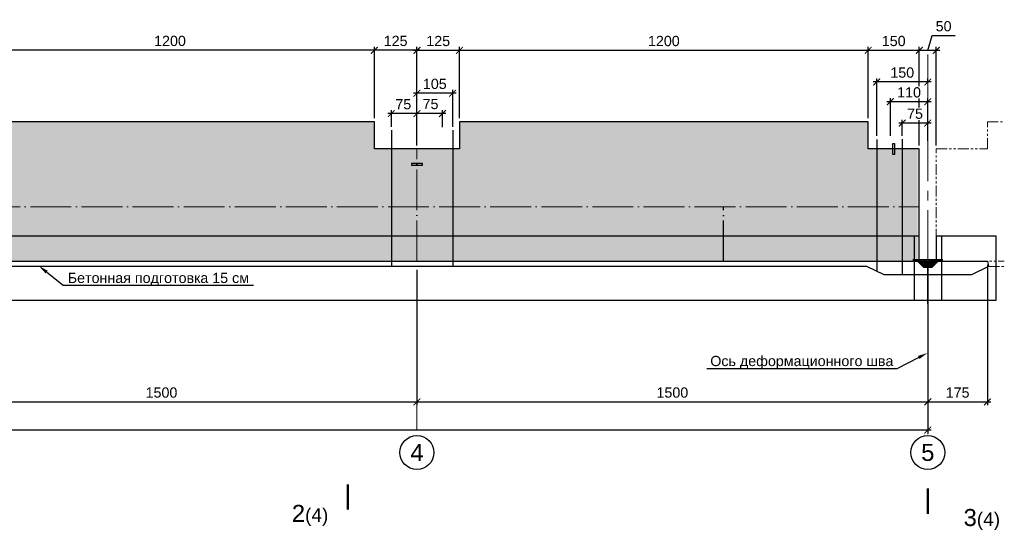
# Model space of a CAD drawing. Header units: millimetres. Extents: x 455957 to 840819, y 463725 to 618741.
# Tile 9 of 13: x 569197 to 598106, y 497378 to 512256. Entities that reach past the tile are written whole.
import ezdxf
from ezdxf import colors
from ezdxf.entities.mleader import LeaderData, LeaderLine
from ezdxf.math import Vec2, Vec3

# ---------------------------------------------------------------- set-up
doc = ezdxf.new("R2010")
doc.units = ezdxf.units.MM
for name, pattern in [('ACAD_ISO04W100', [30, 24, -3, 0, -3]), ('DASHED', [9, 6, -3]), ('PHANTOM', [63.5, 31.75, -6.35, 6.35, -6.35, 6.35, -6.35]), ('осевая', [50.8, 31.75, -6.35, 6.35, -6.35])]:
    doc.linetypes.add(name, pattern=pattern)
for name, color, linetype, lineweight in [('Бетон', 7, 'Continuous', 50), ('ГТО-2_Размеры', 7, 'Continuous', 15), ('Отдел_Выноски(стрелка)', 7, 'Continuous', 15), ('Отдел_Заглавные надписи', 7, 'Continuous', 30), ('Отдел_Разрезы. Сечения. Узлы', 7, 'Continuous', 15)]:
    doc.layers.add(name, color=color, linetype=linetype, lineweight=lineweight)
for name, color, linetype in [('ГП_металл', 7, 'Continuous'), ('Оси', 1, 'осевая'), ('Штриховка', 7, 'Continuous')]:
    doc.layers.add(name, color=color, linetype=linetype)
doc.styles.add('arial', font='arial.ttf')
doc.styles.add('аrial', font='arial.ttf')
doc.styles.add('Рогун1', font='arial.ttf')
doc.dimstyles.new('100 мм', dxfattribs={"dimscale": 100, "dimtxt": 3.5, "dimasz": 2, "dimexe": 1, "dimexo": 1, "dimgap": 1.2, "dimtad": 1, "dimdec": 0, "dimlfac": 0.1, "dimrnd": 0.0001, "dimtxsty": 'Рогун1', "dimblk": 'ARCHTICK', "dimcen": 2.5, "dimdle": 1, "dimaunit": 1, "dimadec": 1, "dimazin": 0, "dimtfac": 1, "dimtdec": 0, "dimtmove": 1, "dimatfit": 3, "dimldrblk": 'ARCHTICK', "dimfxl": 1, "dimtfill": 1, "dimarcsym": 0})

# ---------------------------------------------------------------- blocks, each defined once
blk = doc.blocks.new('_ArchTick')
at = {"color": 0, "linetype": 'ByBlock', "const_width": 0.15}
blk.add_lwpolyline([(-0.5, -0.5), (0.5, 0.5)], dxfattribs=at)
blk = doc.blocks.new('*D72')
at = {"layer": 'Defpoints', "color": 0, "transparency": 16777216}
for p in [(565860, 505010), (580860, 505010), (580860, 501031)]:
    blk.add_point(p, dxfattribs=at)
at = {"layer": 'ГТО-2_Размеры', "color": 0, "lineweight": -2, "transparency": 16777216}
for p, q in [((565860, 504910), (565860, 500931)), ((580860, 504910), (580860, 500931)), ((565760, 501031), (580960, 501031))]:
    blk.add_line(p, q, dxfattribs=at)
at = {"layer": 'ГТО-2_Размеры', "color": 0, "lineweight": -2, "transparency": 16777216, "xscale": 200, "yscale": 200, "zscale": 200, "rotation": 180}
blk.add_blockref('_ArchTick', (565860, 501031), dxfattribs=at)
at = {"layer": 'ГТО-2_Размеры', "color": 0, "lineweight": -2, "transparency": 16777216, "xscale": 200, "yscale": 200, "zscale": 200}
blk.add_blockref('_ArchTick', (580860, 501031), dxfattribs=at)
at = {"layer": 'ГТО-2_Размеры', "color": 0, "transparency": 16777216, "insert": (573360, 501304), "char_height": 300, "attachment_point": 5, "style": 'Рогун1'}
blk.add_mtext('1500', dxfattribs=at)
blk = doc.blocks.new('*D73')
at = {"layer": 'Defpoints', "color": 0, "transparency": 16777216}
for p in [(580860, 505010), (595860, 504990), (595860, 501031)]:
    blk.add_point(p, dxfattribs=at)
at = {"layer": 'ГТО-2_Размеры', "color": 0, "lineweight": -2, "transparency": 16777216}
for p, q in [((580860, 504910), (580860, 500931)), ((595860, 504890), (595860, 500931)), ((580760, 501031), (595960, 501031))]:
    blk.add_line(p, q, dxfattribs=at)
at = {"layer": 'ГТО-2_Размеры', "color": 0, "lineweight": -2, "transparency": 16777216, "xscale": 200, "yscale": 200, "zscale": 200, "rotation": 180}
blk.add_blockref('_ArchTick', (580860, 501031), dxfattribs=at)
at = {"layer": 'ГТО-2_Размеры', "color": 0, "lineweight": -2, "transparency": 16777216, "xscale": 200, "yscale": 200, "zscale": 200}
blk.add_blockref('_ArchTick', (595860, 501031), dxfattribs=at)
at = {"layer": 'ГТО-2_Размеры', "color": 0, "transparency": 16777216, "insert": (588360, 501304), "char_height": 300, "attachment_point": 5, "style": 'Рогун1'}
blk.add_mtext('1500', dxfattribs=at)
blk = doc.blocks.new('*D74')
at = {"layer": 'Defpoints', "color": 0, "transparency": 16777216}
for p in [(535010, 505004), (595860, 503910), (535010, 500204)]:
    blk.add_point(p, dxfattribs=at)
at = {"layer": 'ГТО-2_Размеры', "color": 0, "lineweight": -2, "transparency": 16777216}
for p, q in [((535010, 504904), (535010, 500104)), ((595860, 503810), (595860, 500104)), ((595960, 500204), (534910, 500204))]:
    blk.add_line(p, q, dxfattribs=at)
at = {"layer": 'ГТО-2_Размеры', "color": 0, "lineweight": -2, "transparency": 16777216, "xscale": 200, "yscale": 200, "zscale": 200, "rotation": 180}
blk.add_blockref('_ArchTick', (535010, 500204), dxfattribs=at)
at = {"layer": 'ГТО-2_Размеры', "color": 0, "lineweight": -2, "transparency": 16777216, "xscale": 200, "yscale": 200, "zscale": 200}
blk.add_blockref('_ArchTick', (595860, 500204), dxfattribs=at)
at = {"layer": 'ГТО-2_Размеры', "color": 0, "transparency": 16777216, "insert": (564957, 500477), "char_height": 300, "attachment_point": 5, "style": 'Рогун1'}
blk.add_mtext('6085', dxfattribs=at)
blk = doc.blocks.new('*D79')
at = {"layer": 'Defpoints', "color": 0, "transparency": 16777216}
for p in [(582110, 511355), (582110, 509260), (594110, 509260)]:
    blk.add_point(p, dxfattribs=at)
at = {"layer": 'ГТО-2_Размеры', "color": 0, "lineweight": -2, "transparency": 16777216}
for p, q in [((582110, 509360), (582110, 511455)), ((594110, 509360), (594110, 511455)), ((594210, 511355), (582010, 511355))]:
    blk.add_line(p, q, dxfattribs=at)
at = {"layer": 'ГТО-2_Размеры', "color": 0, "lineweight": -2, "transparency": 16777216, "xscale": 200, "yscale": 200, "zscale": 200, "rotation": 180}
blk.add_blockref('_ArchTick', (582110, 511355), dxfattribs=at)
at = {"layer": 'ГТО-2_Размеры', "color": 0, "lineweight": -2, "transparency": 16777216, "xscale": 200, "yscale": 200, "zscale": 200}
blk.add_blockref('_ArchTick', (594110, 511355), dxfattribs=at)
at = {"layer": 'ГТО-2_Размеры', "color": 0, "transparency": 16777216, "insert": (588110, 511628), "char_height": 300, "attachment_point": 5, "style": 'Рогун1'}
blk.add_mtext('1200', dxfattribs=at)
blk = doc.blocks.new('*D80')
at = {"layer": 'Defpoints', "color": 0, "transparency": 16777216}
for p in [(579610, 511356), (579610, 509260), (580860, 508460)]:
    blk.add_point(p, dxfattribs=at)
at = {"layer": 'ГТО-2_Размеры', "color": 0, "lineweight": -2, "transparency": 16777216}
for p, q in [((579610, 509360), (579610, 511456)), ((580860, 508560), (580860, 511456)), ((580960, 511356), (579510, 511356))]:
    blk.add_line(p, q, dxfattribs=at)
at = {"layer": 'ГТО-2_Размеры', "color": 0, "lineweight": -2, "transparency": 16777216, "xscale": 200, "yscale": 200, "zscale": 200, "rotation": 180}
blk.add_blockref('_ArchTick', (579610, 511356), dxfattribs=at)
at = {"layer": 'ГТО-2_Размеры', "color": 0, "lineweight": -2, "transparency": 16777216, "xscale": 200, "yscale": 200, "zscale": 200}
blk.add_blockref('_ArchTick', (580860, 511356), dxfattribs=at)
at = {"layer": 'ГТО-2_Размеры', "color": 0, "transparency": 16777216, "insert": (580235, 511630), "char_height": 300, "attachment_point": 5, "style": 'Рогун1'}
blk.add_mtext('125', dxfattribs=at)
blk = doc.blocks.new('*D81')
at = {"layer": 'Defpoints', "color": 0, "transparency": 16777216}
for p in [(567610, 511358), (567610, 509260), (579610, 509260)]:
    blk.add_point(p, dxfattribs=at)
at = {"layer": 'ГТО-2_Размеры', "color": 0, "lineweight": -2, "transparency": 16777216}
for p, q in [((567610, 509360), (567610, 511458)), ((579610, 509360), (579610, 511458)), ((579710, 511358), (567510, 511358))]:
    blk.add_line(p, q, dxfattribs=at)
at = {"layer": 'ГТО-2_Размеры', "color": 0, "lineweight": -2, "transparency": 16777216, "xscale": 200, "yscale": 200, "zscale": 200, "rotation": 180}
blk.add_blockref('_ArchTick', (567610, 511358), dxfattribs=at)
at = {"layer": 'ГТО-2_Размеры', "color": 0, "lineweight": -2, "transparency": 16777216, "xscale": 200, "yscale": 200, "zscale": 200}
blk.add_blockref('_ArchTick', (579610, 511358), dxfattribs=at)
at = {"layer": 'ГТО-2_Размеры', "color": 0, "transparency": 16777216, "insert": (573610, 511631), "char_height": 300, "attachment_point": 5, "style": 'Рогун1'}
blk.add_mtext('1200', dxfattribs=at)
blk = doc.blocks.new('*D70')
at = {"layer": 'Defpoints', "color": 0, "transparency": 16777216}
for p in [(595610, 511355), (595610, 508460), (596110, 508460)]:
    blk.add_point(p, dxfattribs=at)
at = {"layer": 'ГТО-2_Размеры', "color": 0, "lineweight": -2, "transparency": 16777216}
for p, q in [((595860, 511355), (595990, 511788)), ((595990, 511788), (596659, 511788)), ((595610, 508560), (595610, 511455)), ((596110, 508560), (596110, 511455)), ((596210, 511355), (595510, 511355))]:
    blk.add_line(p, q, dxfattribs=at)
at = {"layer": 'ГТО-2_Размеры', "color": 0, "lineweight": -2, "transparency": 16777216, "xscale": 200, "yscale": 200, "zscale": 200, "rotation": 180}
blk.add_blockref('_ArchTick', (595610, 511355), dxfattribs=at)
at = {"layer": 'ГТО-2_Размеры', "color": 0, "lineweight": -2, "transparency": 16777216, "xscale": 200, "yscale": 200, "zscale": 200}
blk.add_blockref('_ArchTick', (596110, 511355), dxfattribs=at)
at = {"layer": 'ГТО-2_Размеры', "color": 0, "transparency": 16777216, "insert": (596324, 512062), "char_height": 300, "attachment_point": 5, "style": 'Рогун1'}
blk.add_mtext('50', dxfattribs=at)
blk = doc.blocks.new('*D87')
at = {"layer": 'Defpoints', "color": 0, "transparency": 16777216}
for p in [(594110, 511355), (594110, 509260), (595610, 508460)]:
    blk.add_point(p, dxfattribs=at)
at = {"layer": 'ГТО-2_Размеры', "color": 0, "lineweight": -2, "transparency": 16777216}
for p, q in [((594110, 509360), (594110, 511455)), ((595610, 508560), (595610, 511455)), ((595710, 511355), (594010, 511355))]:
    blk.add_line(p, q, dxfattribs=at)
at = {"layer": 'ГТО-2_Размеры', "color": 0, "lineweight": -2, "transparency": 16777216, "xscale": 200, "yscale": 200, "zscale": 200, "rotation": 180}
blk.add_blockref('_ArchTick', (594110, 511355), dxfattribs=at)
at = {"layer": 'ГТО-2_Размеры', "color": 0, "lineweight": -2, "transparency": 16777216, "xscale": 200, "yscale": 200, "zscale": 200}
blk.add_blockref('_ArchTick', (595610, 511355), dxfattribs=at)
at = {"layer": 'ГТО-2_Размеры', "color": 0, "transparency": 16777216, "insert": (594860, 511628), "char_height": 300, "attachment_point": 5, "style": 'Рогун1'}
blk.add_mtext('150', dxfattribs=at)
blk = doc.blocks.new('*D69')
at = {"layer": 'Defpoints', "color": 0, "transparency": 16777216}
for p in [(597610, 505161), (595860, 504760), (597610, 501031)]:
    blk.add_point(p, dxfattribs=at)
at = {"layer": 'ГТО-2_Размеры', "color": 0, "lineweight": -2, "transparency": 16777216}
for p, q in [((597610, 505061), (597610, 500931)), ((595860, 504660), (595860, 500931)), ((595760, 501031), (597710, 501031))]:
    blk.add_line(p, q, dxfattribs=at)
at = {"layer": 'ГТО-2_Размеры', "color": 0, "lineweight": -2, "transparency": 16777216, "xscale": 200, "yscale": 200, "zscale": 200, "rotation": 180}
blk.add_blockref('_ArchTick', (595860, 501031), dxfattribs=at)
at = {"layer": 'ГТО-2_Размеры', "color": 0, "lineweight": -2, "transparency": 16777216, "xscale": 200, "yscale": 200, "zscale": 200}
blk.add_blockref('_ArchTick', (597610, 501031), dxfattribs=at)
at = {"layer": 'ГТО-2_Размеры', "color": 0, "transparency": 16777216, "insert": (596735, 501304), "char_height": 300, "attachment_point": 5, "style": 'Рогун1'}
blk.add_mtext('175', dxfattribs=at)
blk = doc.blocks.new('*D90')
at = {"layer": 'Defpoints', "color": 0, "transparency": 16777216}
for p in [(580860, 511355), (580860, 509260), (582110, 509260)]:
    blk.add_point(p, dxfattribs=at)
at = {"layer": 'ГТО-2_Размеры', "color": 0, "lineweight": -2, "transparency": 16777216}
for p, q in [((580860, 509360), (580860, 511455)), ((582110, 509360), (582110, 511455)), ((582210, 511355), (580760, 511355))]:
    blk.add_line(p, q, dxfattribs=at)
at = {"layer": 'ГТО-2_Размеры', "color": 0, "lineweight": -2, "transparency": 16777216, "xscale": 200, "yscale": 200, "zscale": 200, "rotation": 180}
blk.add_blockref('_ArchTick', (580860, 511355), dxfattribs=at)
at = {"layer": 'ГТО-2_Размеры', "color": 0, "lineweight": -2, "transparency": 16777216, "xscale": 200, "yscale": 200, "zscale": 200}
blk.add_blockref('_ArchTick', (582110, 511355), dxfattribs=at)
at = {"layer": 'ГТО-2_Размеры', "color": 0, "transparency": 16777216, "insert": (581485, 511628), "char_height": 300, "attachment_point": 5, "style": 'Рогун1'}
blk.add_mtext('125', dxfattribs=at)
blk = doc.blocks.new('*D95')
at = {"layer": 'Defpoints', "color": 0, "transparency": 16777216}
for p in [(580110, 509499), (580110, 509008), (580860, 508999)]:
    blk.add_point(p, dxfattribs=at)
at = {"layer": 'ГТО-2_Размеры', "color": 0, "lineweight": -2, "transparency": 16777216}
for p, q in [((580960, 509499), (580010, 509499)), ((580110, 509108), (580110, 509599)), ((580860, 509099), (580860, 509599))]:
    blk.add_line(p, q, dxfattribs=at)
at = {"layer": 'ГТО-2_Размеры', "color": 0, "lineweight": -2, "transparency": 16777216, "xscale": 200, "yscale": 200, "zscale": 200, "rotation": 180}
blk.add_blockref('_ArchTick', (580110, 509499), dxfattribs=at)
at = {"layer": 'ГТО-2_Размеры', "color": 0, "lineweight": -2, "transparency": 16777216, "xscale": 200, "yscale": 200, "zscale": 200}
blk.add_blockref('_ArchTick', (580860, 509499), dxfattribs=at)
at = {"layer": 'ГТО-2_Размеры', "color": 0, "transparency": 16777216, "insert": (580460, 509772), "char_height": 300, "attachment_point": 5, "style": 'Рогун1'}
blk.add_mtext('75', dxfattribs=at)
blk = doc.blocks.new('*D96')
at = {"layer": 'Defpoints', "color": 0, "transparency": 16777216}
for p in [(580860, 509499), (580860, 509008), (581610, 508999)]:
    blk.add_point(p, dxfattribs=at)
at = {"layer": 'ГТО-2_Размеры', "color": 0, "lineweight": -2, "transparency": 16777216}
for p, q in [((581710, 509499), (580760, 509499)), ((580860, 509108), (580860, 509599)), ((581610, 509099), (581610, 509599))]:
    blk.add_line(p, q, dxfattribs=at)
at = {"layer": 'ГТО-2_Размеры', "color": 0, "lineweight": -2, "transparency": 16777216, "xscale": 200, "yscale": 200, "zscale": 200, "rotation": 180}
blk.add_blockref('_ArchTick', (580860, 509499), dxfattribs=at)
at = {"layer": 'ГТО-2_Размеры', "color": 0, "lineweight": -2, "transparency": 16777216, "xscale": 200, "yscale": 200, "zscale": 200}
blk.add_blockref('_ArchTick', (581610, 509499), dxfattribs=at)
at = {"layer": 'ГТО-2_Размеры', "color": 0, "transparency": 16777216, "insert": (581260, 509777), "char_height": 300, "attachment_point": 5, "style": 'Рогун1'}
blk.add_mtext('75', dxfattribs=at)
blk = doc.blocks.new('*D97')
at = {"layer": 'Defpoints', "color": 0, "transparency": 16777216}
for p in [(580860, 510096), (580860, 509499), (581910, 509008)]:
    blk.add_point(p, dxfattribs=at)
at = {"layer": 'ГТО-2_Размеры', "color": 0, "lineweight": -2, "transparency": 16777216}
for p, q in [((582010, 510096), (580760, 510096)), ((580860, 509599), (580860, 510196)), ((581910, 509108), (581910, 510196))]:
    blk.add_line(p, q, dxfattribs=at)
at = {"layer": 'ГТО-2_Размеры', "color": 0, "lineweight": -2, "transparency": 16777216, "xscale": 200, "yscale": 200, "zscale": 200, "rotation": 180}
blk.add_blockref('_ArchTick', (580860, 510096), dxfattribs=at)
at = {"layer": 'ГТО-2_Размеры', "color": 0, "lineweight": -2, "transparency": 16777216, "xscale": 200, "yscale": 200, "zscale": 200}
blk.add_blockref('_ArchTick', (581910, 510096), dxfattribs=at)
at = {"layer": 'ГТО-2_Размеры', "color": 0, "transparency": 16777216, "insert": (581385, 510369), "char_height": 300, "attachment_point": 5, "style": 'Рогун1'}
blk.add_mtext('105', dxfattribs=at)
blk = doc.blocks.new('*D100')
at = {"layer": 'Defpoints', "color": 0, "transparency": 16777216}
for p in [(595110, 509219), (595110, 508746), (595860, 508599)]:
    blk.add_point(p, dxfattribs=at)
at = {"layer": 'ГТО-2_Размеры', "color": 0, "lineweight": -2, "transparency": 16777216}
for p, q in [((595960, 509219), (595010, 509219)), ((595110, 508846), (595110, 509319)), ((595860, 508699), (595860, 509319))]:
    blk.add_line(p, q, dxfattribs=at)
at = {"layer": 'ГТО-2_Размеры', "color": 0, "lineweight": -2, "transparency": 16777216, "xscale": 200, "yscale": 200, "zscale": 200, "rotation": 180}
blk.add_blockref('_ArchTick', (595110, 509219), dxfattribs=at)
at = {"layer": 'ГТО-2_Размеры', "color": 0, "lineweight": -2, "transparency": 16777216, "xscale": 200, "yscale": 200, "zscale": 200}
blk.add_blockref('_ArchTick', (595860, 509219), dxfattribs=at)
at = {"layer": 'ГТО-2_Размеры', "color": 0, "transparency": 16777216, "insert": (595485, 509492), "char_height": 300, "attachment_point": 5, "style": 'Рогун1', "bg_fill": 3, "box_fill_scale": 1.1, "bg_fill_color": 256, "bg_fill_true_color": 13158600, "bg_fill_transparency": 0}
blk.add_mtext('75', dxfattribs=at)
blk = doc.blocks.new('*D101')
at = {"layer": 'Defpoints', "color": 0, "transparency": 16777216}
for p in [(594760, 509847), (595860, 509219), (594760, 508746)]:
    blk.add_point(p, dxfattribs=at)
at = {"layer": 'ГТО-2_Размеры', "color": 0, "lineweight": -2, "transparency": 16777216}
for p, q in [((595960, 509847), (594660, 509847)), ((594760, 508846), (594760, 509947)), ((595860, 509319), (595860, 509947))]:
    blk.add_line(p, q, dxfattribs=at)
at = {"layer": 'ГТО-2_Размеры', "color": 0, "lineweight": -2, "transparency": 16777216, "xscale": 200, "yscale": 200, "zscale": 200, "rotation": 180}
blk.add_blockref('_ArchTick', (594760, 509847), dxfattribs=at)
at = {"layer": 'ГТО-2_Размеры', "color": 0, "lineweight": -2, "transparency": 16777216, "xscale": 200, "yscale": 200, "zscale": 200}
blk.add_blockref('_ArchTick', (595860, 509847), dxfattribs=at)
at = {"layer": 'ГТО-2_Размеры', "color": 0, "transparency": 16777216, "insert": (595310, 510120), "char_height": 300, "attachment_point": 5, "style": 'Рогун1', "bg_fill": 3, "box_fill_scale": 1.1, "bg_fill_color": 256, "bg_fill_true_color": 13158600, "bg_fill_transparency": 0}
blk.add_mtext('110', dxfattribs=at)
blk = doc.blocks.new('*D102')
at = {"layer": 'Defpoints', "color": 0, "transparency": 16777216}
for p in [(594360, 510427), (595860, 510306), (594360, 508740)]:
    blk.add_point(p, dxfattribs=at)
at = {"layer": 'ГТО-2_Размеры', "color": 0, "lineweight": -2, "transparency": 16777216}
for p, q in [((595960, 510427), (594260, 510427)), ((594360, 508840), (594360, 510527)), ((595860, 510406), (595860, 510527))]:
    blk.add_line(p, q, dxfattribs=at)
at = {"layer": 'ГТО-2_Размеры', "color": 0, "lineweight": -2, "transparency": 16777216, "xscale": 200, "yscale": 200, "zscale": 200, "rotation": 180}
blk.add_blockref('_ArchTick', (594360, 510427), dxfattribs=at)
at = {"layer": 'ГТО-2_Размеры', "color": 0, "lineweight": -2, "transparency": 16777216, "xscale": 200, "yscale": 200, "zscale": 200}
blk.add_blockref('_ArchTick', (595860, 510427), dxfattribs=at)
at = {"layer": 'ГТО-2_Размеры', "color": 0, "transparency": 16777216, "insert": (595110, 510700), "char_height": 300, "attachment_point": 5, "style": 'Рогун1', "bg_fill": 3, "box_fill_scale": 1.1, "bg_fill_color": 256, "bg_fill_true_color": 13158600, "bg_fill_transparency": 0}
blk.add_mtext('150', dxfattribs=at)

msp = doc.modelspace()

# ---------------------------------------------------------------- hatches: boundary and pattern name
h = msp.add_hatch()
h.set_pattern_fill('AR-SAND', color=256, scale=0.3)
h.set_pattern_definition([(37.5, (593518.02, 504445.116), (-0.48001, 14.682397), [0, -11.5824, 0, -12.954, 0, -12.3825]), (7.5, (593518.02, 504445.116), (13.4857, 21.50475), [0, -6.2484, 0, -10.4394, 0, -4.0005]), (327.5, (593508.648, 504445.116), (23.72977, 0.043116), [0, -3.81, 0, -13.716, 0, -17.907]), (317.5, (593508.648, 504445.116), (22.9067, 6.68788), [0, -1.905, 0, -8.9916, 0, -10.287])])
h.paths.add_polyline_path([(595418.9752601, 505211.236364), (595419.0844338, 505180.0137382), (595681.1023501, 505181.3792698), (595681.1023501, 505180.3792698), (596301.1329761, 505181.4924004), (596301.1023501, 505211.3792698)])
h = msp.add_hatch()
h.set_pattern_fill('ANSI37', color=256, scale=10)
h.set_pattern_definition([(45, (593400.71, 504394.86), (-22.45064, 22.45064), []), (135, (593400.71, 504394.86), (-22.45064, -22.45064), [])])
h.paths.add_polyline_path([(595564.9922443, 505172.7170455), (595565.7457215, 505171.9408155), (595721.6556674, 505016.3183336), (595993.516771, 505016.3183336), (596157.7692129, 505171.810921)])
at = {"layer": 'Штриховка', "lineweight": 13}
h = msp.add_hatch(dxfattribs=at)
h.set_pattern_fill('AR-CONC', color=256, scale=10)
h.set_pattern_definition([(50, (188136, -8668.5), (1821.8467, -159.391), [190.5, -2095.5]), (355, (188136, -8668.5), (-352.434, 1910.5685), [152.4, -1676.406]), (100.45144, (188287.8, -8681.7), (1469.4125, 1751.1775), [161.9, -1780.9024]), (46.1842, (188136, -8160.5), (2710.7904, -420.423), [285.75, -3143.25]), (96.63556, (188362, -8195.5), (2374.041, 2474.261), [242.85, -2671.356]), (351.18415, (188136, -8160.5), (2374.041, 2474.261), [228.6, -2514.597]), (21, (188390, -8287.5), (1516.144, -1022.652), [190.5, -2095.5]), (326, (188390, -8287.5), (618.0203, 1841.8797), [152.4, -1676.4]), (71.45144, (188516.3, -8372.7), (2134.164, 819.2277), [161.9, -1780.8994]), (37.5, (188136, -8668.46), (30.88603, 845.5504), [0, -1656.08, 0, -1701.8, 0, -1682.75]), (7.5, (188136, -8668.5), (668.1966, 1001.8057), [0, -970.28, 0, -1617.98, 0, -641.35]), (327.5, (187569.6, -8668.46), (1355.90595, -57.28744), [0, -635, 0, -1981.2, 0, -2628.9]), (317.5, (187315.6, -8668.5), (1481.2918, 254.265), [0, -825.5, 0, -1315.72, 0, -1866.9])])
h.paths.add_polyline_path([(537610.0904318, 508459.6469776), (535010.0904318, 508459.6469776), (535010.0904318, 505159.6469776), (594860.0904318, 505159.6469776), (595560.0904318, 505159.6478327), (595560.0904318, 508459.6478327), (594110.090432, 508459.6469776), (594110.090432, 509259.6469776), (582110.0904319, 509259.6469776), (582110.0904319, 508459.6469776), (579610.0904319, 508459.6469776), (579610.0904319, 509259.6469776), (567610.0904315, 509259.6469776), (567610.0904315, 508459.6469776), (564110.090432, 508459.6469776), (564110.090432, 509259.6469776), (552110.0904319, 509259.6469776), (552110.0904319, 508459.6469776), (549610.0904319, 508459.6469776), (549610.0904319, 509259.6469776), (537610.0904318, 509259.6469776)])

# ---------------------------------------------------------------- linework, layer by layer
at = {"lineweight": 30}
for points in [[(580110.0904319, 509007.5895788), (580110.0904319, 505021.4190032)], [(581910.0904319, 509007.5895788), (581910.0904319, 505021.4190032)], [(594360.0904318, 508739.9013528), (594360.0904318, 504866.9435192)], [(595110.0904318, 508745.819193), (595110.0904318, 504759.6486174)]]:
    msp.add_lwpolyline(points, dxfattribs=at)
at = {"color": 6, "lineweight": 25}
for points in [[(594833.9712482, 508299.6469234), (594833.9712482, 508619.6469234), (594886.209502, 508619.6469234), (594886.209502, 508299.6469234)], [(581020.0904854, 508035.7594595), (580700.09043, 508035.7594046), (580700.09043, 507983.5211508), (581020.0904854, 507983.5212057)]]:
    msp.add_lwpolyline(points, close=True, dxfattribs=at)
at = {"color": 4, "linetype": 'ACAD_ISO04W100', "lineweight": 15, "ltscale": 50}
for points in [[(580860.0904318, 505159.6474249), (580860.0904319, 508459.6469776)], [(535010.0904318, 506759.6469776), (595610.0904318, 506759.6469776)]]:
    msp.add_lwpolyline(points, dxfattribs=at)
at = {"color": 4, "linetype": 'ACAD_ISO04W100', "ltscale": 50}
msp.add_lwpolyline([(589860.0904318, 505159.6474249), (589860.0904318, 506759.6469776)], dxfattribs=at)
at = {"color": 3, "lineweight": 25}
msp.add_lwpolyline([(596301.0556285, 505161.0022886), (597610.0904315, 505161.0022886), (597645.3253341, 505009.5609704), (597145.5006282, 504759.6486174), (594574.6802354, 504759.6486174), (594074.8555294, 505009.5609704), (534910.0904318, 505009.5609704), (534910.0904318, 505159.6469776), (535010.0904318, 505159.6469776)], dxfattribs=at)
at = {"color": 4, "lineweight": 25, "ltscale": 100}
msp.add_lwpolyline([(595321.3457453, 505159.6469776), (595560.0904318, 505159.6469776), (595730.0904318, 504989.6469776), (595990.0904318, 504989.6469776), (596160.0904318, 505159.6469776), (596432.1624861, 505159.6469776)], dxfattribs=at)
at = {"linetype": 'DASHED', "ltscale": 7, "const_width": 10}
for points in [[(595419.0844338, 505180.0137382), (596301.0964298, 505180.0137382)], [(595983.6072354, 505009.7284065), (595717.8667274, 505009.7284065), (595562.3166118, 505165.0449023), (595419.0844338, 505165.0449023)]]:
    msp.add_lwpolyline(points, dxfattribs=at)
at = {"color": 4, "ltscale": 100}
msp.add_lwpolyline([(595418.9752601, 505211.236364), (596301.2452558, 505211.236364)], dxfattribs=at)
at = {"linetype": 'DASHED', "lineweight": 25, "ltscale": 7, "const_width": 10}
msp.add_lwpolyline([(595729.7189836, 504995.9199673), (595988.3742025, 504995.9199673), (596157.8667717, 505164.6469776), (596301.0964298, 505164.6469776)], dxfattribs=at)
for centre in [(580860.0904318, 499543.8676067), (595860.0904318, 499543.8676067)]:
    msp.add_circle(centre, 500)
at = {"layer": 'Бетон', "color": 1, "lineweight": 25, "ltscale": 10}
for points in [[(596110.0904318, 505909.6469776), (597861.3918984, 505909.6469776), (597861.3918984, 504009.6469776), (534910.0904318, 504009.6469776), (534910.0904318, 510009.6469776), (535310.0904318, 510009.6469776), (535310.0904318, 505909.6469776), (595610.0904318, 505909.6469776)], [(595461.3918984, 505909.6469776), (595461.3918984, 504009.6469776)], [(596110.0904318, 505909.6469776), (596110.0904318, 505211.236364)], [(596261.3918984, 505909.6469776), (596261.3918984, 504009.6469776)]]:
    msp.add_lwpolyline(points, dxfattribs=at)
at = {"layer": 'Бетон', "color": 2, "lineweight": 25, "ltscale": 10}
msp.add_lwpolyline([(595610.0904318, 505159.6486879), (595610.0904318, 508459.6469776), (594110.090432, 508459.6469776), (594110.090432, 509259.6469776), (582110.0904319, 509259.6469776), (582110.0904319, 508459.6469776), (579610.0904319, 508459.6469776), (579610.0904319, 509259.6469776), (567610.0904315, 509259.6469776), (567610.0904315, 508459.6469776), (564110.090432, 508459.6469776), (564110.090432, 509259.6469776), (552110.0904319, 509259.6469776), (552110.0904319, 508459.6469776), (549610.0904319, 508459.6469776), (549610.0904319, 509259.6469776), (537610.0904318, 509259.6469776), (537610.0904318, 508459.6469776), (535010.0904318, 508459.6469776), (535010.0904318, 505159.6469776)], close=True, dxfattribs=at)
at = {"layer": 'Бетон', "color": 251, "linetype": 'PHANTOM', "lineweight": 0, "ltscale": 10}
for points in [[(596110.0904318, 505159.6469776), (596110.0904318, 508459.6469776), (597610.0904315, 508459.6469776), (597610.0904315, 509259.6469776), (598106.4367306, 509259.6469776)], [(596660.0904318, 505159.4067511), (598106.4367306, 505159.4067511)], [(597645.3253341, 505009.5609704), (598106.4367306, 505009.5609704)]]:
    msp.add_lwpolyline(points, dxfattribs=at)
at = {"layer": 'Бетон', "color": 1, "lineweight": 35, "ltscale": 10}
msp.add_lwpolyline([(595860.0904318, 504989.6469776), (595860.0904318, 503909.6469776)], dxfattribs=at)
at = {"layer": 'ГП_металл', "color": 1, "lineweight": 30, "const_width": 4}
msp.add_lwpolyline([(595993.516771, 505016.3183336), (595721.6556674, 505016.3183336), (595565.3689829, 505172.3289305), (595418.9758186, 505172.5510155), (595418.9750968, 505222.5508285)], dxfattribs=at)
at = {"layer": 'ГП_металл', "color": 1, "lineweight": 30}
msp.add_lwpolyline([(595729.7189836, 505002.5098944, 4, 4, 0), (595984.5852625, 505002.5098944, 4, 4, 0), (596157.7692129, 505171.810921, 4, 4, 0), (596301.0964298, 505171.810921, 4, 4, 0), (596301.2851735, 505221.810921, 0, 0, 0)], format="xyseb", dxfattribs=at)
at = {"layer": 'Оси', "linetype": 'осевая', "lineweight": 15, "ltscale": 45}
for points in [[(595860.0904318, 511229.0279178), (595860.0904318, 500043.8676067)], [(580860.0904318, 503909.6469776), (580860.0904318, 500043.8676067)]]:
    msp.add_lwpolyline(points, dxfattribs=at)
at = {"layer": 'Отдел_Разрезы. Сечения. Узлы'}
for points in [[(578832.7365816, 498613.5990797, 75, 75, 0), (578832.1914139, 497863.5992779, 75, 75, 0), (578832.3731365, 498113.5992119, 0, 100, 0), (578332.3732685, 498113.962657, 0, 0, 0), (577582.3734666, 498114.5078246, 0, 0, 0)], [(595859.7269866, 498492.4469722, 75, 75, 0), (595860.2721543, 497742.4471704, 75, 75, 0), (595860.0904317, 497992.4471044, 0, 100, 0), (596360.0902997, 497992.8105495, 0, 0, 0), (597110.0901016, 497993.3557171, 0, 0, 0)]]:
    msp.add_lwpolyline(points, format="xyseb", dxfattribs=at)

# ---------------------------------------------------------------- texts
at = {"char_height": 2.5, "attachment_point": 1, "style": 'аrial'}
for s, insert in [('{\\H200x;2\\H0.8x;(4)}', (577187.1451663, 498007.5945182)), ('{\\H200x;3\\H0.8x;(4)}', (596911.0757941, 497886.4424107))]:
    msp.add_mtext_dynamic_manual_height_columns(s, width=3148.469281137, gutter_width=12.5, heights=[0], dxfattribs=dict(at, insert=insert))
at = {"layer": 'Отдел_Заглавные надписи', "char_height": 500, "width": 487.007697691, "attachment_point": 5, "style": 'arial'}
for s, insert in [('4', (580860.0904318, 499543.8676067)), ('5', (595860.0904318, 499543.8676067))]:
    msp.add_mtext(s, dxfattribs=dict(at, insert=insert))

# ---------------------------------------------------------------- dimensions: what is measured, and where the dimension line sits
at = {"layer": 'ГТО-2_Размеры'}
for base, p1, p2, picture, middle in [((595610.0904318, 511355.2078944), (596110.0904318, 508459.6469776), (595610.0904318, 508459.6469776), '*D70', (596110.0420007, 512061.551687)), ((567610.0904315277, 511357.7078943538), (579610.0904318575, 509259.6469775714), (567610.0904315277, 509259.6469775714), '*D81', (573610.0904316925, 511630.8797906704)), ((579610.0904319, 511356.4578944), (580860.0904319, 508459.6469776), (579610.0904319, 509259.6469776), '*D80', (580235.0904319, 511629.6297907)), ((580860.0904319, 511355.2078944), (582110.0904319, 509259.6469776), (580860.0904319, 509259.6469776), '*D90', (581485.0904319, 511628.3797907)), ((582110.0904318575, 511355.2078943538), (594110.0904319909, 509259.6469775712), (582110.0904318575, 509259.6469775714), '*D79', (588110.0904319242, 511628.3797906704)), ((594110.090432, 511355.2078944), (595610.0904318, 508459.6469776), (594110.090432, 509259.6469776), '*D87', (594860.0904319, 511628.3797907)), ((597610.0904315, 501031.1834883), (595860.0904318, 504759.6486174), (597610.0904315, 505161.0022886), '*D69', (596735.0904316, 501304.3553846)), ((580860.0904317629, 501031.1834882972), (565860.0904317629, 505009.56097037), (580860.0904317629, 505009.56097037), '*D72', (573360.0904317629, 501304.3553846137)), ((595860.0904317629, 501031.1834882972), (580860.0904317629, 505009.56097037), (595860.0904317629, 504989.6469775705), '*D73', (588360.0904317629, 501304.3553846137))]:
    dim = msp.add_linear_dim(base=base, p1=p1, p2=p2, dimstyle='100 мм', override={"dimtxt": 3, "dimdec": 6, "dimtfill": 0}, dxfattribs=at)
    dim.commit()
    dim.dimension.update_dxf_attribs({"geometry": picture, "text_midpoint": middle})
dim = msp.add_linear_dim(base=(580860.0904319, 510096.0415763), p1=(581910.0904319, 509007.5895788), p2=(580860.0904319, 509498.9671853), text='105', dimstyle='100 мм', override={"dimtxt": 3, "dimdec": 6, "dimtfill": 0}, dxfattribs=at)
dim.commit()
dim.dimension.update_dxf_attribs({"geometry": '*D97', "text_midpoint": (581385.0904319, 510096.0415763), "dimtype": 160})
for base, p1, p2, picture, middle in [((580860.0904319, 509498.9671853), (581610.0904319, 508999.4233596), (580860.0904319, 509007.5895788), '*D96', (581260.0904319, 509504.6639699)), ((580110.0904319, 509498.9671853), (580860.0904319, 508999.4233596), (580110.0904319, 509007.5895788), '*D95', (580460.0904319, 509498.9671853)), ((535010.090431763, 500204.0476998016), (595860.0904317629, 503909.6469775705), (535010.090431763, 505004.2595301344), '*D74', (564956.6048659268, 500204.0476998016))]:
    dim = msp.add_linear_dim(base=base, p1=p1, p2=p2, dimstyle='100 мм', override={"dimtxt": 3, "dimdec": 6, "dimtfill": 0}, dxfattribs=at)
    dim.commit()
    dim.dimension.update_dxf_attribs({"geometry": picture, "text_midpoint": middle, "dimtype": 160})

# ---------------------------------------------------------------- leaders
at = {"layer": 'Отдел_Выноски(стрелка)'}
ml = msp.add_multileader_mtext('Standard', dxfattribs=at)
ml.set_content('Бетонная подготовка 15 см', color=256, style='arial')
ml.set_leader_properties()
ml.build(insert=Vec2(0, 0))
ml.multileader.update_dxf_attribs({"text_left_attachment_type": 6, "text_right_attachment_type": 6, "dogleg_length": 136.6171409, "arrow_head_size": 300})
ctx = ml.context
ctx.base_point, ctx.char_height, ctx.arrow_head_size, ctx.plane_origin = Vec3(570605.2184223, 504461.0261043), 300, 300, Vec3(567154.0603346, 513150.1696606)
ctx.left_attachment, ctx.right_attachment = 6, 6
notes = []
notes.append((ctx, [(0, (1, 1, 0), (570468.6012813, 504461.0261043), (1, 0), 136.6171409, [(0, [(569754.5676965, 505028.8176817)], 0, [])])]))
ctx.mtext.insert, ctx.mtext.width, ctx.mtext.defined_height, ctx.mtext.flow_direction = Vec3(570607.2184223, 504822.6222844), 5404.37654058, 383.2878581, 5
ml = msp.add_multileader_mtext('Standard', dxfattribs=at)
ml.set_content('Ось деформационного шва', color=256, style='arial')
ml.set_leader_properties()
ml.build(insert=Vec2(0, 0))
ml.multileader.update_dxf_attribs({"text_left_attachment_type": 6, "text_right_attachment_type": 6, "dogleg_length": 136.6171409, "arrow_head_size": 300})
ctx = ml.context
ctx.base_point, ctx.char_height, ctx.arrow_head_size, ctx.plane_origin = Vec3(589470.9969605, 501999.4109568), 300, 300, Vec3(590935.1860655, 508324.9202863)
ctx.left_attachment, ctx.right_attachment = 6, 6
notes.append((ctx, [(1, (1, 1, 0), (594951.2457522, 501999.4109568), (-1, 0), 136.6171409, [(0, [(595860.0904318, 502474.4849795)], 0, [])])]))
ctx.mtext.insert, ctx.mtext.width, ctx.mtext.defined_height, ctx.mtext.flow_direction = Vec3(589472.9969605, 502382.6988149), 5389.26103031, 383.2878581, 5
for ctx, leaders in notes:
    for number, flags, end, landing, length, lines in leaders:
        leader = LeaderData()
        leader.index, (leader.has_last_leader_line, leader.has_dogleg_vector, leader.attachment_direction) = number, flags
        leader.last_leader_point, leader.dogleg_vector, leader.dogleg_length = Vec3(end), Vec3(landing), length
        for number, points, colour, breaks in lines:
            line = LeaderLine()
            line.index, line.vertices, line.color, line.breaks = number, Vec3.list(points), colors.encode_raw_color(colour), breaks
            leader.lines.append(line)
        ctx.leaders.append(leader)

# ---------------------------------------------------------------- next in the draw order: dimensions: what is measured, and where the dimension line sits
at = {"layer": 'ГТО-2_Размеры'}
dim = msp.add_linear_dim(base=(595110.0904318, 509219.4817498), p1=(595860.0904318, 508598.7566955), p2=(595110.0904318, 508745.819193), dimstyle='100 мм', override={"dimtxt": 3, "dimdec": 6, "dimtfill": 1}, dxfattribs=at)
dim.commit()
dim.dimension.update_dxf_attribs({"geometry": '*D100', "text_midpoint": (595485.0904318, 509492.0397307)})

# ---------------------------------------------------------------- next in the draw order: dimensions: what is measured, and where the dimension line sits
dim = msp.add_linear_dim(base=(594760.0904318, 509846.5683975), p1=(595860.0904318, 509219.4817498), p2=(594760.0904318, 508745.819193), dimstyle='100 мм', override={"dimtxt": 3, "dimdec": 6}, dxfattribs=at)
dim.commit()
dim.dimension.update_dxf_attribs({"geometry": '*D101', "text_midpoint": (595310.0904318, 510119.7402938)})

# ---------------------------------------------------------------- next in the draw order: dimensions: what is measured, and where the dimension line sits
dim = msp.add_linear_dim(base=(594360.0904318, 510427.0742075), p1=(595860.0904318, 510305.9081179), p2=(594360.0904318, 508739.9013528), dimstyle='100 мм', override={"dimtxt": 3, "dimdec": 6}, dxfattribs=at)
dim.commit()
dim.dimension.update_dxf_attribs({"geometry": '*D102', "text_midpoint": (595110.0904318, 510700.2461038)})

doc.saveas('drawing.dxf')
